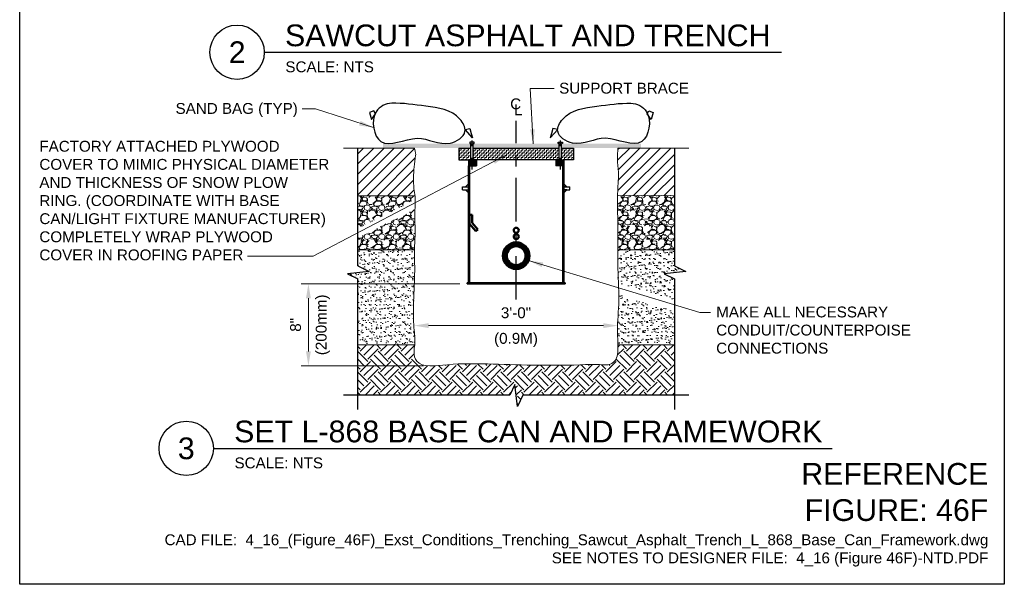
# Model space of a CAD drawing. Header units: inches. Extents: x 0 to 21.3, y 0 to 11.
# Tile 1 of 3: x 0 to 8.5, y 0 to 4.9. Entities that reach past the tile are written whole.
import ezdxf
from ezdxf.enums import TextEntityAlignment as Align

# ---------------------------------------------------------------- set-up
doc = ezdxf.new("R2010")
doc.units = ezdxf.units.IN
doc.header["$LTSCALE"] = 0.5
doc.header["$MEASUREMENT"] = 0
doc.header["$PDSIZE"] = 2
doc.linetypes.add('CENTER', pattern=[2, 1.25, -0.25, 0.25, -0.25])
doc.linetypes.add('CENTER2', pattern=[1.125, 0.75, -0.125, 0.125, -0.125])
doc.layers.get('0').update_dxf_attribs({"linetype": 'CONTINUOUS'})
doc.layers.get('DEFPOINTS').update_dxf_attribs({"linetype": 'CONTINUOUS'})
for name, color, linetype in [('C-DETL-GRPH', 7, 'CONTINUOUS'), ('G-ANNO-DIMS', 7, 'CONTINUOUS'), ('G-ANNO-SYMB', 6, 'CONTINUOUS'), ('G-ANNO-TEXT', 7, 'CONTINUOUS'), ('G-ANNO-TEXT @ 1', 7, 'CONTINUOUS'), ('G-ANNO-TTLB', 7, 'CONTINUOUS')]:
    doc.layers.add(name, color=color, linetype=linetype)
for name, color, linetype, lineweight in [('C-PVMT-ASPH', 8, 'CONTINUOUS', 18), ('E-GRND-EQUI', 83, 'CONTINUOUS', 50), ('E-POWR-CNDT', 83, 'CONTINUOUS', 50), ('G-ANNO-PATT', 8, 'CONTINUOUS', 18), ('G-ANNO-RDME', 5, 'CONTINUOUS', 18), ('S-FABR-PL~~', 142, 'CONTINUOUS', 35), ('S-FSTN-MISC', 13, 'CONTINUOUS', 25), ('S-JNTS-EXPJ', 124, 'CONTINUOUS', 25)]:
    doc.layers.add(name, color=color, linetype=linetype, lineweight=lineweight)
doc.styles.add('00-E-TITLE-1_1', font='arial.ttf', dxfattribs={"height": 0.1875})
doc.styles.add('01-E-BLDG-1_1', font='arial.ttf', dxfattribs={"height": 0.09375})
doc.styles.add('ARIAL', font='arial.ttf')
doc.dimstyles.new('01-E-BLDG-1_1', dxfattribs={"dimtxt": 0.09375, "dimasz": 0.125, "dimexe": 0.0625, "dimexo": 0.0625, "dimgap": 0.0625, "dimtad": 1, "dimdec": 4, "dimzin": 3, "dimdsep": 46, "dimlunit": 4, "dimtxsty": '01-E-BLDG-1_1', "dimcen": 0.0625, "dimclrd": 1, "dimclre": 1, "dimclrt": 256, "dimazin": 0, "dimtfac": 1, "dimtdec": 4, "dimtmove": 1, "dimatfit": 3, "dimfxl": 1, "dimfrac": 2, "dimtolj": 1, "dimtzin": 3, "dimlwd": 0, "dimlwe": 0, "dimarcsym": 0})
pattern_1 = [(45, (0, 6.01152630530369), (-0.04419417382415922, 0.04419417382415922), [])]
pattern_2 = [(228.012787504, (0.09, 0.125), (-1.000000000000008, -1.125), [0.016817, -1.664886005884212]), (184.969740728, (0.07875, 0.1125), (1.499999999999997, 0.1250000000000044), [0.0288585, -2.85699059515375]), (132.510447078, (0.05, 0.11), (1.250000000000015, -1.374999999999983), [0.0203485, -2.014504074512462]), (267.273689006, (0.00125, 0.07875), (0.125000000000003, 2.500000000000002), [0.02627975, -2.601694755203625]), (292.833654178, (0, 0.0525), (-0.6249999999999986, 1.500000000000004), [0.025769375, -2.551171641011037]), (357.273689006, (0.01, 0.02875), (-2.500000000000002, 0.1250000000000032), [0.02627975, -2.601694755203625]), (37.6942404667, (0.03625, 0.0275), (-1.625, -1.249999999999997), [0.034753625, -3.4406060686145]), (72.2553283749, (0.06375, 0.04875), (0.8750000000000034, 2.75), [0.03281099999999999, -3.248290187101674]), (121.429565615, (0.07375, 0.08), (-1.000000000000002, 1.624999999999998), [0.02636875, -2.610509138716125]), (175.236358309, (0.06, 0.1025), (1.374999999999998, -0.1250000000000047), [0.030104, -1.475095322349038]), (222.397437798, (0.03, 0.105), (-1.499999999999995, -1.374999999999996), [0.038931, -3.854171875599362]), (138.814074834, (0.125, 0.0775), (-0.8750000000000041, 0.75), [0.013287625, -1.315480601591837]), (171.46923439, (0.115, 0.08625), (1.625, -0.2499999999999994), [0.025279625, -2.502688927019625]), (225, (0.09, 0.09), (-1.387778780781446e-17, -0.1249999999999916), [0.017677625, -0.1590990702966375]), (203.198590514, (0.08125, 0.105), (0.6249999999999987, 0.2499999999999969), [0.00951975, -0.9424518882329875]), (291.801409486, (0.0725, 0.10125), (-0.1249999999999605, 0.3750000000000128), [0.013462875, -0.6596827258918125]), (30.96375653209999, (0.0775, 0.08875), (0.3750000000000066, 0.2499999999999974), [0.021866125, -0.7070028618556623]), (161.565051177, (0.09625, 0.1), (0.2500000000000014, -0.1249999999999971), [0.015811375, -0.3794733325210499]), (16.389540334, (0, 0.10125), (1.249999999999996, 0.3750000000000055), [0.02215, -2.192855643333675]), (70.3461759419, (0.02125, 0.1075), (-0.5000000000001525, -1.375000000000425), [0.018582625, -1.839675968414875]), (293.198590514, (0.09625, 0.125), (-0.2499999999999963, 0.6249999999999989), [0.019039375, -0.9329322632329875]), (343.610459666, (0.10375, 0.1075), (-1.249999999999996, 0.3750000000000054), [0.02215, -2.192855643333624]), (339.44395478, (0, 0.02375), (-0.6250000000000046, 0.2500000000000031), [0.02136, -1.046640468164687]), (294.775140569, (0.02, 0.01625), (-0.6250000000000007, 1.375), [0.01789725, -1.7718303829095]), (66.8014094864, (0.0975, 0), (0.2499999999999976, 0.6249999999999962), [0.019039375, -0.9329322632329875]), (17.3540246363, (0.105, 0.0175), (-1.624999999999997, -0.4999999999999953), [0.020953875, -2.07442795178]), (69.44395478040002, (0.03625, 0), (-0.2500000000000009, -0.6249999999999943), [0.01068, -1.057320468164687]), (101.309932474, (0.09, 0), (-0.1249999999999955, 0.5000000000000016), [0.00637375, -0.6310036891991]), (165.963756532, (0.08875, 0.00625), (0.3749999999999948, -0.1250000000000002), [0.025769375, -0.4896188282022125]), (186.009005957, (0.06375, 0.0125), (1.250000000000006, 0.1249999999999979), [0.02388125, -2.36424039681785]), (303.690067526, (0.0775, 0.0775), (-0.1249999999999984, 0.2499999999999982), [0.01802775, -0.432666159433]), (353.157226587, (0.0875, 0.0625), (2.125000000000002, -0.2500000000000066), [0.03147425, -3.115945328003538]), (60.9453959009, (0.11875, 0.05875), (-0.4999999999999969, -0.8749999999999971), [0.0128695, -1.274084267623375]), (90, (0.125, 0.07), (-0.125, 0.125), [0.0075, -0.1175]), (120.256437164, (0.06125, 0.01625), (0.5000000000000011, -0.875000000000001), [0.0173655, -1.719189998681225]), (48.01278750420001, (0.0525, 0.03125), (1, 1.124999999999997), [0.033634, -1.648069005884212]), (0, (0.075, 0.05625), (0.125, 0.125), [0.0325, -0.0925]), (325.3048464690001, (0.1075, 0.05625), (1.250000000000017, -0.8749999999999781), [0.01976425, -1.95665928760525]), (254.054604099, (0.12375, 0.045), (-0.1250000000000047, -0.5000000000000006), [0.01820025, -0.8918134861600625]), (207.645975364, (0.11875, 0.0275), (-2.374999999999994, -1.250000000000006), [0.029633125, -2.933684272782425]), (175.42607874, (0.0925, 0.01375), (-1.624999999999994, 0.1250000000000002), [0.031349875, -3.103634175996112])]
pattern_3 = [(37.50000000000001, (0, 6.01152630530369), (-0.001968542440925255, 0.06021324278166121), [0, -0.0475, 0, -0.053125, 0, -0.05078125]), (7.499999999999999, (0, 6.01152630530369), (0.05530552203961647, 0.08819206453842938), [0, -0.025625, 0, -0.0428125, 0, -0.01640625]), (327.5, (-0.0384375, 6.01152630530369), (0.09731693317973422, 0.0001768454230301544), [0, -0.015625, 0, -0.05625, 0, -0.0734375]), (317.5, (-0.0384375, 6.01152630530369), (0.09394145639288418, 0.02742736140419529), [0, -0.0078125, 0, -0.036875, 0, -0.0421875])]
pattern_4 = [(45, (0, 4.397702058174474), (-0.01657281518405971, 0.01657281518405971), []), (45, (0.0110485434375, 4.397702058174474), (-0.01657281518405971, 0.01657281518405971), [])]
pattern_5 = [(135, (0, 0), (-0.008286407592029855, -0.008286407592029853), []), (135, (3.382640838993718e-19, 0.00552427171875), (-0.008286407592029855, -0.008286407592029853), [])]
pattern_6 = [(45, (0, 0), (-0.008286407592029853, 0.008286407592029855), []), (45, (0.00552427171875, 0), (-0.008286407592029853, 0.008286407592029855), [])]

# ---------------------------------------------------------------- blocks, each defined once
blk = doc.blocks.new('*U5')
at = {"color": 0, "linetype": 'Continuous', "lineweight": 30}
blk.add_line((0.2343750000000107, -1.06581410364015e-14), (4.698891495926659, -1.06581410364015e-14), dxfattribs=at)
blk.add_circle((0, 0), 0.234375, dxfattribs=at)
at = {"color": 0, "style": 'ARIAL', "flags": 4}
blk.add_attdef('TITLE', text='', height=0.1875, dxfattribs=at).set_placement((0.4133877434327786, -0.004328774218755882), align=Align.BOTTOM_LEFT)
blk.add_attdef('ID', text='', height=0.1875, dxfattribs=at).set_placement((0, 0), align=Align.MIDDLE_CENTER)
blk.add_attdef('SCALE', text='', height=0.0703125, dxfattribs=at).set_placement((0.4166650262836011, -0.07898187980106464), align=Align.TOP_LEFT)
blk = doc.blocks.new('*U8')
at = {"color": 0, "linetype": 'Continuous', "lineweight": 30}
blk.add_line((0.2343750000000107, -1.06581410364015e-14), (5.577502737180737, -1.06581410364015e-14), dxfattribs=at)
blk.add_circle((0, 0), 0.234375, dxfattribs=at)
at = {"color": 0, "style": 'ARIAL', "flags": 4}
blk.add_attdef('TITLE', text='', height=0.1875, dxfattribs=at).set_placement((0.4133877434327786, -0.004328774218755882), align=Align.BOTTOM_LEFT)
blk.add_attdef('ID', text='', height=0.1875, dxfattribs=at).set_placement((0, 0), align=Align.MIDDLE_CENTER)
blk.add_attdef('SCALE', text='', height=0.0703125, dxfattribs=at).set_placement((0.4166650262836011, -0.07898187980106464), align=Align.TOP_LEFT)
blk = doc.blocks.new('CNTLIN')
at = {"color": 0, "linetype": 'Continuous', "style": 'ARIAL'}
for s, p in [('C', (0, 0)), ('L', (0.02213075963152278, -0.05155752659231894))]:
    blk.add_text(s, height=0.09375, dxfattribs=at).set_placement(p, align=Align.MIDDLE_CENTER)
blk = doc.blocks.new('*D10')
at = {"layer": 'DEFPOINTS', "color": 0, "transparency": 16777216}
for p in [(3.862642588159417, 2.593397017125), (2.492507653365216, 1.885324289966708), (3.547411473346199, 1.885324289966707, 9670.024890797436)]:
    blk.add_point(p, dxfattribs=at)
at = {"layer": 'G-ANNO-DIMS', "color": 1, "lineweight": 0, "transparency": 16777216}
for p, q in [((3.800142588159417, 2.593397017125), (2.430007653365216, 2.593397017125)), ((2.492507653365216, 2.468397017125), (2.492507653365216, 2.010324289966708)), ((3.484911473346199, 1.885324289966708), (2.430007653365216, 1.885324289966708))]:
    blk.add_line(p, q, dxfattribs=at)
at = {"layer": 'G-ANNO-DIMS', "color": 1, "transparency": 16777216}
for points in [[(2.471674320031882, 2.468397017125), (2.513340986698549, 2.468397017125), (2.492507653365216, 2.593397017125)], [(2.471674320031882, 2.010324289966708), (2.513340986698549, 2.010324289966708), (2.492507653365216, 1.885324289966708)]]:
    blk.add_solid(points, dxfattribs=at)
at = {"layer": 'G-ANNO-DIMS', "transparency": 16777216, "char_height": 0.09375, "attachment_point": 5, "rotation": 90, "style": '01-E-BLDG-1_1'}
for s, insert in [('\\A1;(200mm)', (2.616463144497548, 2.239360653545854)), ('\\A1;8"', (2.382141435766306, 2.239360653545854))]:
    blk.add_mtext(s, dxfattribs=dict(at, insert=insert))
blk = doc.blocks.new('*D9')
at = {"layer": 'DEFPOINTS', "color": 0, "transparency": 16777216}
for p in [(5.164232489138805, 2.232783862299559), (3.40473191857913, 1.992285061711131, 9670.024890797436), (5.164232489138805, 2.008972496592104, 9670.024890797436)]:
    blk.add_point(p, dxfattribs=at)
at = {"layer": 'G-ANNO-DIMS', "color": 1, "lineweight": 0, "transparency": 16777216}
blk.add_line((3.52973191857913, 2.232783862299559), (5.039232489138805, 2.232783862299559), dxfattribs=at)
at = {"layer": 'G-ANNO-DIMS', "color": 1, "transparency": 16777216}
for points in [[(3.52973191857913, 2.253617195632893), (3.52973191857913, 2.211950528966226), (3.40473191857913, 2.232783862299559)], [(5.039232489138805, 2.253617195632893), (5.039232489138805, 2.211950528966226), (5.164232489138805, 2.232783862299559)]]:
    blk.add_solid(points, dxfattribs=at)
at = {"layer": 'G-ANNO-DIMS', "transparency": 16777216, "char_height": 0.09375, "attachment_point": 5, "style": '01-E-BLDG-1_1'}
for s, insert in [('\\A1;3\'-0"', (4.284482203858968, 2.343182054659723)), ('\\A1;(0.9M)', (4.284482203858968, 2.108828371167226))]:
    blk.add_mtext(s, dxfattribs=dict(at, insert=insert))
blk = doc.blocks.new('BREAK')
at = {"color": 0, "linetype": 'Continuous', "flags": 128}
blk.add_lwpolyline([(0, 0), (0.046625, 0.097375), (0.069125, -0.090125), (0.112375, 0)], dxfattribs=at)
blk = doc.blocks.new('A$C25D559F8')
at = {"layer": 'C-DETL-GRPH'}
for p, q in [((-0.3697548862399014, 0.1136405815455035, -19340.04978159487), (-0.4059289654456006, 0.0997876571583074, -19340.04978159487)), ((-0.4059289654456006, 0.0997876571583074, -19340.04978159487), (-0.3887917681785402, 0.03978145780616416, -19340.04978159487)), ((-0.3887917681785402, 0.03978145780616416, -19340.04978159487), (-0.3537933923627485, 0.08751293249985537, -19340.04978159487)), ((-0.3537933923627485, 0.08751293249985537, -19340.04978159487), (-0.3697548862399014, 0.1136405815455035, -19340.04978159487)), ((0.4183639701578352, -0.0469671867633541, -19340.04978159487), (0.461130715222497, -0.03803580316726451, -19340.04978159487)), ((0.4826586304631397, -0.1202496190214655, -19340.04978159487), (0.4183639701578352, -0.0469671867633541, -19340.04978159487)), ((0.461130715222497, -0.03803580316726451, -19340.04978159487), (0.471172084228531, -0.08305001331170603, -19340.04978159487)), ((0.471172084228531, -0.08305001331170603, -19340.04978159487), (0.4826586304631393, -0.1202496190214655, -19340.04978159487))]:
    blk.add_line(p, q, dxfattribs=at)
at = {"layer": 'C-DETL-GRPH', "start_tangent": (0.9999597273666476, 0.008974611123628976), "end_tangent": (0.9999597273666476, 0.008974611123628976)}
blk.add_spline([(-0.214203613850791, 0.1800126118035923), (0.07892811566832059, 0.1547151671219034), (0.3747121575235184, 0.04142082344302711), (0.4178206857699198, -0.06271904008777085), (0.2901587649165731, -0.1640011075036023), (0.005378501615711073, -0.1230286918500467), (-0.3078902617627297, -0.1509114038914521), (-0.34847175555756, 0.1062950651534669), (-0.214203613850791, 0.1800126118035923)], degree=3, dxfattribs=at)

msp = doc.modelspace()

# ---------------------------------------------------------------- hatches: boundary and pattern name
at = {"layer": 'C-PVMT-ASPH'}
h = msp.add_hatch(dxfattribs=at)
h.set_pattern_fill('ANSI31', color=256, scale=0.5, style=0)
h.set_pattern_definition(pattern_1)
edge = h.paths.add_edge_path()
edge.add_line((2.919728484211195, 3.764940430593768), (2.919728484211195, 3.35420251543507))
edge.add_line((2.919728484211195, 3.35420251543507), (3.412030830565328, 3.35420251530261))
edge.add_line((3.412030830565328, 3.35420251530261), (3.403074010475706, 3.418132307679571))
edge.add_arc((4.326247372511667, 3.510430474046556), 0.9277758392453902, 181.3327284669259, 185.7094151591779, ccw=False)
edge.add_arc((5.089889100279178, 3.457183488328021), 1.691463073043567, 175.2646191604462, 178.9272176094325, ccw=False)
edge.add_line((3.40419966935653, 3.596820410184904), (3.412264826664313, 3.663762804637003))
edge.add_arc((2.817014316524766, 3.761204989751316), 0.603173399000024, 350.7031707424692, 355.6285076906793)
edge.add_arc((3.198206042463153, 3.692821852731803), 0.2213639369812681, 5.809696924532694, 19.01355897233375)
edge.add_line((3.40749269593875, 3.764940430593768), (2.919728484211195, 3.764940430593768))
h = msp.add_hatch(dxfattribs=at)
h.set_pattern_fill('ANSI31', color=256, scale=0.5, style=0)
h.set_pattern_definition(pattern_1)
h.paths.add_polyline_path([(5.652572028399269, 3.354900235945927), (5.652572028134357, 3.764940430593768), (5.164807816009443, 3.764940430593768), (5.164807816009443, 3.354900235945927)])
at = {"layer": 'G-ANNO-PATT'}
h = msp.add_hatch(color=256, dxfattribs=at)
h.paths.add_polyline_path([(3.893876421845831, 3.764940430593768), (3.893876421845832, 3.803991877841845), (3.13610321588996, 3.803991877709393), (3.13610321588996, 3.764940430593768)])
h.paths.add_polyline_path([(4.678424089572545, 3.803991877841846), (4.678424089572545, 3.764940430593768), (5.365029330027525, 3.764940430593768), (5.365029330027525, 3.803991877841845)])
h.paths.add_polyline_path([(4.656184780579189, 3.764940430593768), (4.65618478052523, 3.803991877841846), (3.916115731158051, 3.803991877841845), (3.916115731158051, 3.764940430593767)])
h = msp.add_hatch(dxfattribs=at)
h.set_pattern_fill('ZIGZAG', color=256, scale=0.125, style=0)
h.set_pattern_definition([(0, (0, 6.01152630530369), (0.015625, 0.015625), [0.015625, -0.015625]), (90, (0.015625, 6.01152630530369), (-0.015625, 0.015625), [0.015625, -0.015625])])
h.paths.add_polyline_path([(3.893876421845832, 3.663604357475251), (3.893876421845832, 3.764940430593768), (3.790661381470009, 3.764940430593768), (3.790661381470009, 3.66360435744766)])
h.paths.add_polyline_path([(4.656184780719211, 3.663604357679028), (4.656184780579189, 3.764940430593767), (3.916115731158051, 3.764940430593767), (3.916115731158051, 3.663604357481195)])
h.paths.add_polyline_path([(4.678424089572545, 3.764940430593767), (4.678424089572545, 3.663604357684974), (4.781639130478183, 3.663604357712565), (4.781639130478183, 3.764940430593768)])
h = msp.add_hatch(dxfattribs=at)
h.set_pattern_fill('ANSI32', color=256, scale=0.03125)
h.set_pattern_definition(pattern_6)
h.paths.add_polyline_path([(3.893876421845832, 3.663604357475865), (3.874948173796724, 3.663604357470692), (3.874948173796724, 3.612269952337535), (3.893876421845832, 3.612269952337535)])
h = msp.add_hatch(dxfattribs=at)
h.set_pattern_fill('ANSI32', color=256, scale=0.03125)
h.set_pattern_definition(pattern_6)
h.paths.add_polyline_path([(3.943920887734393, 3.663604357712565), (3.916115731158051, 3.663604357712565), (3.916115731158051, 3.612269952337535), (3.943920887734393, 3.612269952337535)])
h = msp.add_hatch(dxfattribs=at)
h.set_pattern_fill('ANSI32', color=256, scale=0.03125, angle=90)
h.set_pattern_definition(pattern_5)
h.paths.add_polyline_path([(4.65618478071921, 3.663604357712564), (4.628379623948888, 3.663604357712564), (4.628379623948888, 3.612269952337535), (4.656184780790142, 3.612269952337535)])
h = msp.add_hatch(dxfattribs=at)
h.set_pattern_fill('ANSI32', color=256, scale=0.03125, angle=90)
h.set_pattern_definition(pattern_5)
h.paths.add_polyline_path([(4.696825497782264, 3.663159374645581), (4.696380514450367, 3.663604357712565), (4.678424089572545, 3.663604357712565), (4.678424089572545, 3.612269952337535), (4.696825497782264, 3.612269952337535)])
h = msp.add_hatch(dxfattribs=at)
h.set_pattern_fill('ANSI32', color=256, scale=0.0625)
h.set_pattern_definition(pattern_4)
h.paths.add_polyline_path([(3.882936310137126, 3.612269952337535), (3.874948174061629, 3.612269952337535), (3.874948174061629, 2.600858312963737), (3.882936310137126, 2.600858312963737)])
h = msp.add_hatch(dxfattribs=at)
h.set_pattern_fill('ANSI32', color=256, scale=0.0625)
h.set_pattern_definition(pattern_4)
h.paths.add_polyline_path([(4.696825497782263, 3.612269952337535), (4.689364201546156, 3.612269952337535), (4.689364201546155, 2.600858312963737), (4.696825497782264, 2.600858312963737)])
h = msp.add_hatch(dxfattribs=at)
h.set_pattern_fill('GRAVEL', color=256, scale=0.125)
h.set_pattern_definition(pattern_2)
h.paths.add_polyline_path([(3.407967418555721, 3.233164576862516), (2.919728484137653, 2.990343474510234), (2.919728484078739, 2.886282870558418), (3.40749269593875, 2.886282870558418), (3.412152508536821, 3.002111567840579), (3.411246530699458, 3.117940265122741)])
h.paths.add_polyline_path([(2.919728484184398, 3.072910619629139), (3.410728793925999, 3.317105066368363), (3.412030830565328, 3.35420251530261), (2.919728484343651, 3.35420251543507)])
h = msp.add_hatch(dxfattribs=at)
h.set_pattern_fill('GRAVEL', color=256, scale=0.125)
h.set_pattern_definition(pattern_2)
h.paths.add_polyline_path([(5.652572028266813, 2.886282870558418), (5.652572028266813, 3.354900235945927), (5.164807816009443, 3.354900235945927), (5.164807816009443, 2.886282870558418)])
h = msp.add_hatch(dxfattribs=at)
h.set_pattern_fill('ANSI31', color=256, scale=0.0625, style=0)
h.set_pattern_definition([(45, (0, 6.01152630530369), (-0.005524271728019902, 0.005524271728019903), [])])
h.paths.add_polyline_path([(4.17113395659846, 2.836097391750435, 1), (4.401166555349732, 2.836097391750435, 1)])
h.paths.add_polyline_path([(4.367513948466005, 2.836097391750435, -1), (4.204786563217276, 2.836097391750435, -1)], flags=16)
h = msp.add_hatch(dxfattribs=at)
h.set_pattern_fill('AR-SAND', color=256, scale=0.03125, style=0)
h.set_pattern_definition(pattern_3)
h.paths.add_polyline_path([(2.919728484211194, 2.886282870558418), (3.40749269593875, 2.886282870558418), (3.407972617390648, 2.840517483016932), (3.409198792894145, 2.793679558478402), (3.410125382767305, 2.732069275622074), (3.409721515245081, 2.679841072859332), (3.406548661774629, 2.574387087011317), (3.403310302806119, 2.500567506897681), (3.400372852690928, 2.432141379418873), (3.39850415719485, 2.356785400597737), (3.399516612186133, 2.281298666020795), (3.402599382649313, 2.229887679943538), (3.406804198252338, 2.183751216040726), (3.410131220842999, 2.143285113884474), (3.411576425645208, 2.10757263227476), (3.411128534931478, 2.081863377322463), (3.410036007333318, 2.066202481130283), (3.40749269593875, 2.066202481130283), (3.318488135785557, 2.066202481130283), (3.07050641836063, 2.066202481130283), (2.919728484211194, 2.066202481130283), (2.919728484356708, 2.635166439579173), (2.829603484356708, 2.678416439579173), (3.017103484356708, 2.700916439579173), (2.919728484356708, 2.747541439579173)])
h = msp.add_hatch(dxfattribs=at)
h.set_pattern_fill('AR-SAND', color=256, scale=0.03125, style=0)
h.set_pattern_definition(pattern_3)
h.paths.add_polyline_path([(5.168978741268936, 2.600617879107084), (5.652572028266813, 2.456362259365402), (5.652572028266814, 2.635166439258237), (5.562447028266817, 2.678416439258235), (5.749947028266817, 2.700916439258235), (5.652572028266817, 2.747541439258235), (5.652572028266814, 2.886282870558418), (5.16368974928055, 2.886282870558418), (5.163435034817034, 2.871370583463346), (5.162659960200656, 2.801497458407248), (5.163146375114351, 2.747747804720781), (5.165774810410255, 2.671248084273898)])
h.paths.add_polyline_path([(5.652572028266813, 2.355153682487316), (5.171911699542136, 2.498646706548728), (5.171989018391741, 2.450189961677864), (5.169409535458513, 2.382463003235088), (5.166268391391, 2.328255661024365), (5.163158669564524, 2.272746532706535), (5.161099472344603, 2.176417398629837), (5.164807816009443, 2.066202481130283), (5.652572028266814, 2.066202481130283)])
h = msp.add_hatch(dxfattribs=at)
h.set_pattern_fill('ANSI32', color=256, scale=0.0625)
h.set_pattern_definition(pattern_4)
h.paths.add_polyline_path([(4.709657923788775, 2.600858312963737), (3.862642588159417, 2.600858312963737), (3.862642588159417, 2.593397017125), (4.709657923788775, 2.593397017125)])
h = msp.add_hatch(dxfattribs=at)
h.set_pattern_fill('EARTH', color=256, scale=0.5, angle=44.99999999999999)
h.set_pattern_definition([(44.99999999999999, (0, 0), (4.163336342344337e-17, 0.1767766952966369), [0.125, -0.125]), (44.99999999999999, (-0.03314563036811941, 0.03314563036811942), (4.163336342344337e-17, 0.1767766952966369), [0.125, -0.125]), (44.99999999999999, (-0.06629126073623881, 0.06629126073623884), (4.163336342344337e-17, 0.1767766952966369), [0.125, -0.125]), (135, (-0.06629126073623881, 0.08838834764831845), (-0.1767766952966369, 5.551115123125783e-17), [0.125, -0.125]), (135, (-0.03314563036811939, 0.1215339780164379), (-0.1767766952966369, 5.551115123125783e-17), [0.125, -0.125]), (135, (2.775557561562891e-17, 0.1546796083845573), (-0.1767766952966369, 5.551115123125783e-17), [0.125, -0.125])])
edge = h.paths.add_edge_path()
edge.add_line((5.652572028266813, 1.633470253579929), (5.652572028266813, 2.066202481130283))
edge.add_line((5.652572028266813, 2.066202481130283), (5.164807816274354, 2.066202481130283))
edge.add_arc((4.724450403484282, 2.039269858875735), 0.4411802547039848, -6.654910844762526, 3.49989747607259, ccw=False)
edge.add_arc((5.064234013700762, 1.994457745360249), 0.09862647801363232, 314.2150923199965, 356.3283594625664, ccw=False)
edge.add_arc((5.066395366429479, 1.982111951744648), 0.08855259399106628, 291.97925330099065, 318.78813182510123, ccw=False)
edge.add_arc((5.063831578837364, 1.991278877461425), 0.09801847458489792, 264.81626401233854, 291.3634495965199, ccw=False)
edge.add_line((5.054975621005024, 1.893661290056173), (4.945143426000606, 1.896851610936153))
edge.add_line((4.945143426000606, 1.896851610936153), (4.835311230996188, 1.893190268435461))
edge.add_line((4.835311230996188, 1.893190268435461), (4.72547903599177, 1.889056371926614))
edge.add_line((4.72547903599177, 1.889056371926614), (4.505814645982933, 1.890606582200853))
edge.add_line((4.505814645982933, 1.890606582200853), (4.286150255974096, 1.893952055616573))
edge.add_line((4.286150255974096, 1.893952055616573), (4.06648586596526, 1.900553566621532))
edge.add_line((4.06648586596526, 1.900553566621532), (3.956653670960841, 1.903346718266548))
edge.add_line((3.956653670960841, 1.903346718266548), (3.846821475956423, 1.903066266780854))
edge.add_line((3.846821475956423, 1.903066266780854), (3.656659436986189, 1.891569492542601))
edge.add_arc((3.547429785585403, 2.763751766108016), 0.8789954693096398, 271.4551014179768, 277.1383964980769, ccw=False)
edge.add_arc((3.551871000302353, 2.179277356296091), 0.2947803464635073, 256.4830876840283, 273.4773565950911, ccw=False)
edge.add_arc((3.500794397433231, 1.986030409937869), 0.09505417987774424, 184.6425986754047, 259.1928019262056, ccw=False)
edge.add_arc((3.557269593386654, 2.003672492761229), 0.1533252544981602, 172.957078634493, 189.511291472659, ccw=False)
edge.add_arc((4.26602451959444, 1.948740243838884), 0.8640748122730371, 172.1870271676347, 175.1049725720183, ccw=False)
edge.add_line((3.40997083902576, 2.066202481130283), (2.919728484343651, 2.066202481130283))
edge.add_line((2.919728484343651, 2.066202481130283), (2.919728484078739, 1.633470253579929))
edge.add_line((2.919728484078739, 1.633470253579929), (4.231985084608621, 1.633470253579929))
edge.add_line((4.231985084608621, 1.633470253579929), (4.274900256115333, 1.723595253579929))
edge.add_line((4.274900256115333, 1.723595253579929), (4.297400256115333, 1.536095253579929))
edge.add_line((4.297400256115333, 1.536095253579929), (4.344025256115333, 1.633470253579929))
edge.add_line((4.344025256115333, 1.633470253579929), (5.652572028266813, 1.633470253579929))

# ---------------------------------------------------------------- linework, layer by layer
at = {"layer": 'C-PVMT-ASPH'}
for p, q in [((2.794728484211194, 3.764940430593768), (3.40749269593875, 3.764940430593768)), ((5.164807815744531, 3.764940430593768), (5.777572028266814, 3.764940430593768))]:
    msp.add_line(p, q, dxfattribs=at)
at = {"layer": 'E-GRND-EQUI'}
for p, q in [((3.88346315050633, 3.187908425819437), (3.90634485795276, 3.187908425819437)), ((3.883463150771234, 3.110914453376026), (3.88346315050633, 3.187908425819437)), ((3.90634485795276, 3.187908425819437), (3.90634485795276, 3.11945888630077)), ((3.883463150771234, 3.110914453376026), (3.938554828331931, 3.047433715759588)), ((3.90634485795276, 3.11945888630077), (3.955836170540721, 3.062431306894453)), ((3.938554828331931, 3.047433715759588), (3.955836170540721, 3.062431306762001))]:
    msp.add_line(p, q, dxfattribs=at)
at = {"layer": 'E-POWR-CNDT'}
for centre, radius in [((4.286150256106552, 3.055831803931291), 0.02175028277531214), ((4.286150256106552, 3.000730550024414), 0.02175028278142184), ((4.286150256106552, 2.836097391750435), 0.1150162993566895), ((4.286150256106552, 2.836097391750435), 0.08136369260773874)]:
    msp.add_circle(centre, radius, dxfattribs=at)
at = {"layer": 'G-ANNO-DIMS', "linetype": 'CENTER2'}
msp.add_line((4.286150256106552, 2.457352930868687), (4.286150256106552, 3.999920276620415), dxfattribs=at)
at = {"layer": 'G-ANNO-DIMS', "linetype": 'CENTER', "ltscale": 0.1}
for p, q in [((3.904996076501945, 3.581579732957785), (3.904996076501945, 3.831697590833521)), ((4.667304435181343, 3.581579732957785), (4.667304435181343, 3.831697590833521))]:
    msp.add_line(p, q, dxfattribs=at)
at = {"layer": 'G-ANNO-PATT'}
for p, q in [((3.412030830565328, 3.35420251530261), (2.919728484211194, 3.35420251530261)), ((5.164807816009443, 3.354900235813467), (5.652572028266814, 3.354435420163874)), ((2.919728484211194, 2.886282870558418), (3.40769419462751, 2.886282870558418)), ((5.16368974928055, 2.886282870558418), (5.652572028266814, 2.886282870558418)), ((3.40997083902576, 2.066202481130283), (2.919728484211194, 2.066202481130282)), ((5.164807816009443, 2.066202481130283), (5.652572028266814, 2.066202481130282))]:
    msp.add_line(p, q, dxfattribs=at)
msp.add_open_spline([(5.164807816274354, 3.764940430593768, 9670.024890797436), (5.162122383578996, 3.734164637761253, 9670.024890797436), (5.156061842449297, 3.664709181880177, 9670.024890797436), (5.174615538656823, 3.551018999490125, 9670.024890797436), (5.159186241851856, 3.394755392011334, 9670.024890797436), (5.161435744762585, 3.194005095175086, 9670.024890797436), (5.166968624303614, 2.974401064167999, 9670.024890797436), (5.158427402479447, 2.722735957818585, 9670.024890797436), (5.182278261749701, 2.464707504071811, 9670.024890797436), (5.153849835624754, 2.216304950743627, 9670.024890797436), (5.16829586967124, 2.051699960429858, 9670.024890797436), (5.159990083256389, 1.946994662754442, 9670.024890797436), (5.101413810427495, 1.888777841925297, 9670.024890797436), (4.98426145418, 1.900825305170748, 9670.024890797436), (4.63938662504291, 1.882413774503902, 9670.024890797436), (4.16208472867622, 1.898785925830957, 9670.024890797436), (3.744467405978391, 1.909294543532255, 9670.024890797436), (3.432146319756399, 1.861823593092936, 9670.024890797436), (3.399026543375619, 1.99619591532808, 9670.024890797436), (3.418282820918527, 2.10177628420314, 9670.024890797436), (3.392362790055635, 2.271594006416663, 9670.024890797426), (3.403845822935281, 2.505915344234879, 9670.024890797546), (3.413039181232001, 2.722369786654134, 9670.024890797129), (3.404758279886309, 2.900926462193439, 9670.024890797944), (3.416429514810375, 3.023371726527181, 9670.024890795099), (3.410489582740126, 3.145987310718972, 9670.02489080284), (3.411818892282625, 3.247068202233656, 9670.024890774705), (3.416468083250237, 3.339787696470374, 9670.024890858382), (3.395015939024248, 3.454677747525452, 9670.02489051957), (3.401020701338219, 3.574432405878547, 9670.024893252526), (3.414857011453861, 3.680171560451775, 9670.0248874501), (3.420668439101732, 3.724583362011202, 9670.024893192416), (3.407492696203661, 3.764940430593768, 9670.024890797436)], degree=3, knots=[0, 0, 0, 0, 1.183033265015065, 2.669894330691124, 4.385105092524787, 7.185112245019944, 10.38122225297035, 12.82141816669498, 16.85044810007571, 20.30235818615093, 22.35367945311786, 23.21184670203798, 24.26468443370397, 25.06691206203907, 27.56970959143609, 37.75846538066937, 42.29382097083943, 45.77147228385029, 47.01895872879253, 47.79277520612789, 49.98558885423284, 53.45119577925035, 56.83728579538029, 58.29199378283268, 60.31041265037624, 61.54635594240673, 63.00089276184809, 64.19792936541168, 65.09358545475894, 67.47132894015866, 68.75495263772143, 69.1937755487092, 69.1937755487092, 69.1937755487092, 69.1937755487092], dxfattribs=at)
at = {"layer": 'G-ANNO-SYMB'}
for p, q in [((2.919728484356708, 2.747541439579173), (2.919728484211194, 3.764940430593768)), ((5.652572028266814, 3.764940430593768), (5.652572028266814, 2.747541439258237)), ((2.919728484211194, 1.508470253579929), (2.919728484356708, 2.635166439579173)), ((5.652572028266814, 2.635166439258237), (5.652572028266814, 1.508470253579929)), ((4.231985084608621, 1.633470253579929), (2.794728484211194, 1.633470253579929)), ((4.285715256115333, 1.633470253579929), (4.285631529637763, 1.633470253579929)), ((5.777572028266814, 1.633470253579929), (4.344025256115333, 1.633470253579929))]:
    msp.add_line(p, q, dxfattribs=at)
at = {"layer": 'G-ANNO-TTLB'}
msp.add_lwpolyline([(0, 10.9999989), (8.49999915, 10.9999989), (8.49999915, 0), (0, 0)], close=True, dxfattribs=at)
at = {"layer": 'S-FABR-PL~~'}
for p, q in [((3.874948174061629, 2.600858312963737), (3.874948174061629, 3.612269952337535)), ((3.882936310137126, 2.600858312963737), (3.882936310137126, 3.612269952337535)), ((4.689364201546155, 2.600858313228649), (4.689364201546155, 3.612269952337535)), ((4.696825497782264, 2.600858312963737), (4.696825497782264, 3.612269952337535)), ((3.862642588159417, 2.600858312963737), (4.709657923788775, 2.600858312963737)), ((3.862642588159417, 2.593397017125), (3.862642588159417, 2.600858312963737)), ((3.862642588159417, 2.593397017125), (4.709657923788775, 2.593397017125)), ((4.709657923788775, 2.593397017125), (4.709657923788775, 2.600858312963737))]:
    msp.add_line(p, q, dxfattribs=at)
at = {"layer": 'S-FSTN-MISC'}
for p, q in [((3.893876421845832, 3.66360435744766), (3.893876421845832, 3.803991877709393)), ((3.916115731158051, 3.66360435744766), (3.916115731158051, 3.803991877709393)), ((4.656184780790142, 3.612269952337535), (4.65618478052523, 3.803991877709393)), ((4.678424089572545, 3.612269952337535), (4.678424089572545, 3.803991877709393)), ((3.874948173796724, 3.66360435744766), (3.874948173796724, 3.612269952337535)), ((3.893876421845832, 3.612269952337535), (3.893876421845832, 3.66360435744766)), ((3.916115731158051, 3.612269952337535), (3.916115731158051, 3.66360435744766)), ((3.943920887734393, 3.66360435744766), (3.943920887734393, 3.612269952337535)), ((4.628379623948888, 3.66360435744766), (4.628379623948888, 3.612269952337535)), ((4.696825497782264, 3.66360435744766), (4.696825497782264, 3.612269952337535)), ((3.874948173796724, 3.612269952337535), (3.943920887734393, 3.612269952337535)), ((4.696825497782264, 3.612269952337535), (4.628379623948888, 3.612269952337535)), ((3.823615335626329, 3.429526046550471), (3.874948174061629, 3.429526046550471)), ((3.823615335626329, 3.403858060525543), (3.823615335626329, 3.429526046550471)), ((3.823615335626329, 3.403858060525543), (3.874948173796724, 3.403858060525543)), ((4.696825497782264, 3.429526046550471), (4.74815833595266, 3.429526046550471)), ((4.696825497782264, 3.403858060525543), (4.74815833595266, 3.403858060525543)), ((4.74815833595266, 3.403858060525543), (4.74815833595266, 3.429526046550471))]:
    msp.add_line(p, q, dxfattribs=at)
for points in [[(3.916115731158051, 3.803991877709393), (3.924699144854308, 3.803991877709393), (3.924699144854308, 3.815048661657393), (3.885293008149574, 3.815048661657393), (3.885293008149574, 3.803991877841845), (3.893876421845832, 3.803991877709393)], [(4.65618478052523, 3.803991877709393), (4.64760136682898, 3.803991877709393), (4.64760136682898, 3.815048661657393), (4.687007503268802, 3.815048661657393), (4.687007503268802, 3.803991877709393), (4.678424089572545, 3.803991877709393)]]:
    msp.add_lwpolyline(points, dxfattribs=at)
for points in [[(3.874948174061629, 3.455192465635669), (3.849283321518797, 3.429526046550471), (3.874948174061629, 3.429526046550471)], [(3.874948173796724, 3.378191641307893), (3.849283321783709, 3.403858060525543), (3.874948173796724, 3.403858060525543)], [(4.696825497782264, 3.455192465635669), (4.722490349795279, 3.429526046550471), (4.696825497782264, 3.429526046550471)], [(4.696825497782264, 3.378191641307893), (4.722490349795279, 3.403858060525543), (4.696825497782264, 3.403858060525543)]]:
    msp.add_lwpolyline(points, close=True, dxfattribs=at)
at = {"layer": 'S-JNTS-EXPJ'}
for p, q in [((3.790661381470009, 3.764940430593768), (3.790661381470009, 3.66360435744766)), ((3.790661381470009, 3.764940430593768), (3.893876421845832, 3.764940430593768)), ((3.916115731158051, 3.764940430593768), (4.656184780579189, 3.764940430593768)), ((4.678424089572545, 3.764940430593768), (4.781639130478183, 3.764940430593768)), ((4.781639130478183, 3.764940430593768), (4.781639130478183, 3.663604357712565)), ((3.790661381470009, 3.66360435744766), (3.874948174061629, 3.66360435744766)), ((4.656184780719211, 3.663604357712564), (3.916115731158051, 3.663604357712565)), ((4.781639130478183, 3.663604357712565), (4.697352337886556, 3.66360435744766))]:
    msp.add_line(p, q, dxfattribs=at)

# ---------------------------------------------------------------- block references
at = {"layer": 'C-DETL-GRPH'}
msp.add_blockref('A$C25D559F8', (3.426071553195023, 3.972700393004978, 9670.024890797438), dxfattribs=at)
at = {"layer": 'C-DETL-GRPH', "xscale": -1}
msp.add_blockref('A$C25D559F8', (5.062670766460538, 3.972700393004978, 9670.024890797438), dxfattribs=at)
at = {"layer": 'G-ANNO-SYMB'}
for p, rotation in [((2.919728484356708, 2.747541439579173), 270), ((5.652572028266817, 2.747541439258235), 270), ((4.344025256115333, 1.633470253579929), 180)]:
    msp.add_blockref('BREAK', p, dxfattribs=dict(at, rotation=rotation))
at = {"layer": 'G-ANNO-TEXT @ 1'}
ref = msp.add_blockref('*U5', (1.877135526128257, 4.592395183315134), dxfattribs=at)
ref.add_attrib('SCALE', 'SCALE: NTS', dxfattribs={"layer": '0', "color": 0, "height": 0.09375, "style": '01-E-BLDG-1_1'}).set_placement((2.293800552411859, 4.513413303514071), align=Align.TOP_LEFT)
ref.add_attrib('TITLE', 'SAWCUT ASPHALT AND TRENCH', dxfattribs={"layer": '0', "color": 0, "height": 0.1875, "style": 'ARIAL'}).set_placement((2.290523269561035, 4.588066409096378), align=Align.BOTTOM_LEFT)
ref.add_attrib('ID', '2', dxfattribs={"layer": '0', "color": 0, "height": 0.1875, "style": 'ARIAL'}).set_placement((1.877135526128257, 4.592395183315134), align=Align.MIDDLE_CENTER)
msp.add_blockref('CNTLIN', (4.281780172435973, 4.146841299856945), dxfattribs=at)
ref = msp.add_blockref('*U8', (1.437829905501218, 1.173534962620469), dxfattribs=at)
ref.add_attrib('SCALE', 'SCALE: NTS', dxfattribs={"layer": '0', "color": 0, "height": 0.09375, "style": '01-E-BLDG-1_1'}).set_placement((1.854494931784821, 1.094553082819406), align=Align.TOP_LEFT)
ref.add_attrib('TITLE', 'SET L-868 BASE CAN AND FRAMEWORK', dxfattribs={"layer": '0', "color": 0, "height": 0.1875, "style": 'ARIAL'}).set_placement((1.851217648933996, 1.169206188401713), align=Align.BOTTOM_LEFT)
ref.add_attrib('ID', '3', dxfattribs={"layer": '0', "color": 0, "height": 0.1875, "style": 'ARIAL'}).set_placement((1.437829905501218, 1.173534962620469), align=Align.MIDDLE_CENTER)

# ---------------------------------------------------------------- texts
at = {"layer": 'G-ANNO-RDME', "attachment_point": 9, "rotation": 6.823782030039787e-09}
for s, insert, char_height, width, style in [('REFERENCE FIGURE: 46F', (8.362422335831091, 0.5442255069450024), 0.1875, 1.660137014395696, '00-E-TITLE-1_1'), ('CAD FILE:  4_16_(Figure_46F)_Exst_Conditions_Trenching_Sawcut_Asphalt_Trench_L_868_Base_Can_Framework.dwg\\PSEE NOTES TO DESIGNER FILE:  4_16 (Figure 46F)-NTD.PDF', (8.362422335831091, 0.1528970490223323), 0.09375, 8.188260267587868, '01-E-BLDG-1_1')]:
    msp.add_mtext(s, dxfattribs=dict(at, insert=insert, char_height=char_height, width=width, style=style))
at = {"layer": 'G-ANNO-TEXT', "char_height": 0.09375, "attachment_point": 1, "rotation": 359.99999999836, "style": '01-E-BLDG-1_1'}
for s, insert, width in [('\\A1;SUPPORT BRACE', (4.656905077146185, 4.32917078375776), 1.770469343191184), ('\\A1;SAND BAG (TYP)', (1.345681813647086, 4.154096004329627), 1.770469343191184), ('\\A1;FACTORY ATTACHED PLYWOOD COVER TO MIMIC PHYSICAL DIAMETER AND THICKNESS OF SNOW PLOW RING. (COORDINATE WITH BASE CAN/LIGHT FIXTURE MANUFACTURER) COMPLETELY WRAP PLYWOOD COVER IN ROOFING PAPER', (0.169947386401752, 3.827725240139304), 2.505847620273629), ('\\A1;MAKE ALL NECESSARY CONDUIT/COUNTERPOISE CONNECTIONS', (6.012743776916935, 2.397501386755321), 1.660917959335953)]:
    msp.add_mtext(s, dxfattribs=dict(at, insert=insert, width=width))

# ---------------------------------------------------------------- dimensions: what is measured, and where the dimension line sits
at = {"layer": 'G-ANNO-DIMS'}
dim = msp.add_linear_dim(base=(2.492507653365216, 1.885324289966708), p1=(3.862642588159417, 2.593397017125), p2=(3.547411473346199, 1.885324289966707, 9670.024890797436), angle=90, text='8"\\X(200mm)', dimstyle='01-E-BLDG-1_1', dxfattribs=at)
dim.commit()
dim.dimension.update_dxf_attribs({"geometry": '*D10', "text_midpoint": (2.492507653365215, 2.239360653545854)})
dim = msp.add_linear_dim(base=(5.164232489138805, 2.232783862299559), p1=(3.40473191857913, 1.992285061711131, 9670.024890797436), p2=(5.164232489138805, 2.008972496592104, 9670.024890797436), text='3\'-0"\\X(0.9M)', dimstyle='01-E-BLDG-1_1', override={"dimse1": 1, "dimse2": 1}, dxfattribs=at)
dim.commit()
dim.dimension.update_dxf_attribs({"geometry": '*D9', "text_midpoint": (4.284482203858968, 2.232783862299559)})

# ---------------------------------------------------------------- leaders
at = {"layer": 'G-ANNO-TEXT'}
for points in [[(4.434095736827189, 3.802489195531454), (4.405564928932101, 4.280482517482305), (4.613947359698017, 4.280482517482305)], [(3.055490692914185, 3.941393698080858), (2.554146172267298, 4.102767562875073), (2.437830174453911, 4.102767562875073)], [(4.203955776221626, 3.705836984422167), (2.534679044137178, 2.832712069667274), (1.967907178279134, 2.832712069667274)], [(4.393276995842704, 2.794233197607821), (5.870360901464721, 2.34630169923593), (5.962746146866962, 2.34630169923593)]]:
    msp.add_leader(points, dimstyle='01-E-BLDG-1_1', dxfattribs=at)

doc.saveas('drawing.dxf')
